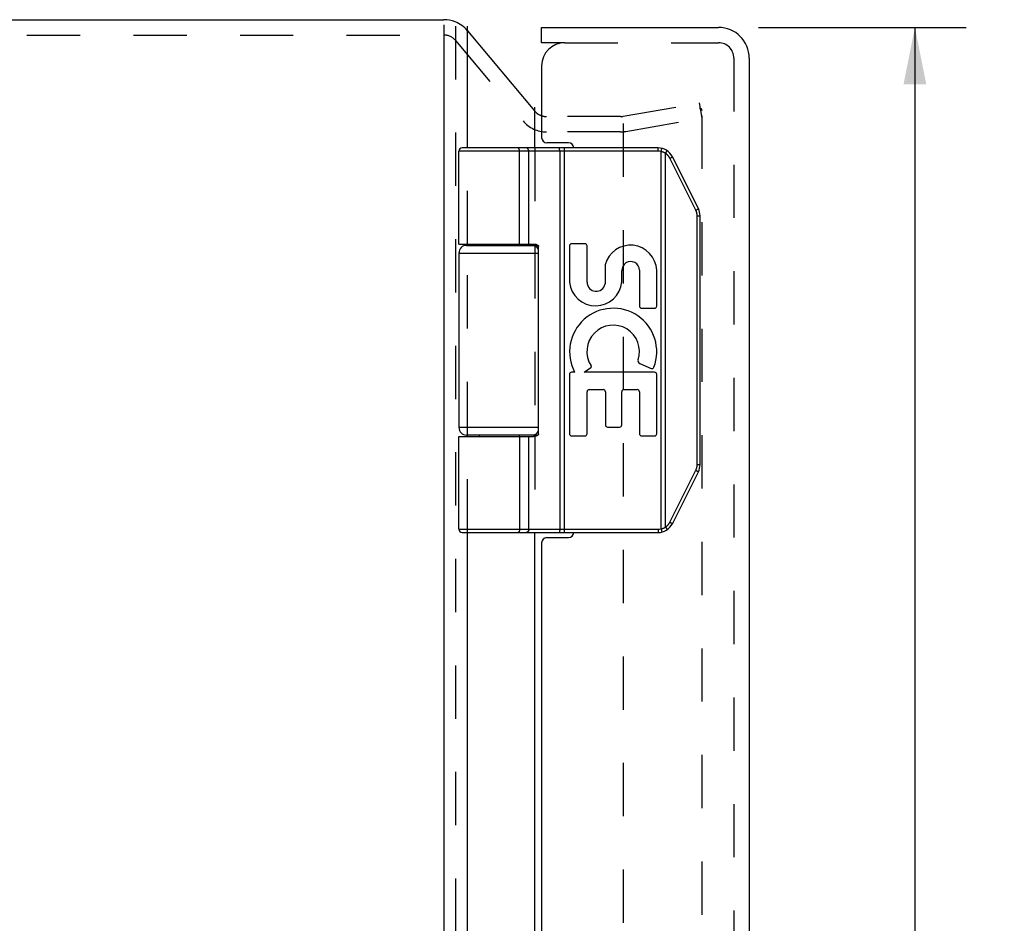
# Model space of a CAD drawing. Header units: inches. Extents: x 0 to 37.8, y 0 to 24.4.
# Tile 15 of 38: x 3.8 to 7.7, y 13.1 to 16.6. Entities that reach past the tile are written whole.
import ezdxf

# ---------------------------------------------------------------- set-up
doc = ezdxf.new("R2010")
doc.units = ezdxf.units.IN
doc.header["$LTSCALE"] = 2.077778
doc.header["$MEASUREMENT"] = 0
doc.linetypes.add('HIDDEN', pattern=[0.2, 0.1, -0.1])
doc.layers.get('0').update_dxf_attribs({"linetype": 'CONTINUOUS'})
for name, color, linetype in [('DEFAULT_2', 8, 'HIDDEN'), ('DIMENSIONS', 7, 'CONTINUOUS'), ('DOOR_ASSEMBLY', 7, 'CONTINUOUS')]:
    doc.layers.add(name, color=color, linetype=linetype)
doc.styles.get("Standard").update_dxf_attribs({"font": 'arial.ttf'})
doc.dimstyles.new('DIMSTYLE_1', dxfattribs={"dimtxt": 0.166667, "dimasz": 0.222222, "dimexe": 0.09, "dimexo": 0.07, "dimgap": 0.0375, "dimtad": 0, "dimtih": 1, "dimtoh": 1, "dimzin": 4, "dimdsep": 46, "dimtxsty": 'Standard', "dimblk": '_FILLED', "dimblk1": '_FILLED', "dimblk2": '_FILLED', "dimcen": 0.09, "dimadec": 3, "dimazin": 1, "dimtfac": 1, "dimtdec": 3, "dimtofl": 0, "dimtmove": 0, "dimatfit": 3, "dimldrblk": '_FILLED', "dimfxl": 0, "dimtolj": 1, "dimtzin": 4, "dimarcsym": 0})

# ---------------------------------------------------------------- blocks, each defined once
blk = doc.blocks.new('_FILLED')
at = {"color": 0, "linetype": 'ByBlock'}
blk.add_solid([(0, 0), (-1, 0.2), (-1, -0.2)], dxfattribs=at)
blk = doc.blocks.new('*D13')
at = {"layer": 'DIMENSIONS', "color": 2, "linetype": 'Continuous'}
for p, q in [((6.7234, 16.5585), (7.5342, 16.5585)), ((7.3342, 16.5585), (7.3342, 12.8985)), ((7.3342, 8.6185), (7.3342, 12.3151)), ((6.7234, 8.6185), (7.5342, 8.6185))]:
    blk.add_line(p, q, dxfattribs=at)
at = {"layer": 'DIMENSIONS', "color": 2, "linetype": 'Continuous', "xscale": 0.2222222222, "yscale": 0.2222222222, "zscale": 0.2222222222}
for p, rotation in [((7.3342, 16.5585), 90), ((7.3342, 8.6185), 270)]:
    blk.add_blockref('_FILLED', p, dxfattribs=dict(at, rotation=rotation))
at = {"layer": 'DIMENSIONS', "color": 2, "linetype": 'Continuous', "insert": (7.3342, 12.8151), "char_height": 0.16667, "width": 0.697646, "attachment_point": 2, "line_spacing_factor": 0.9}
blk.add_mtext('7.94\\PDOOR', dxfattribs=at)

msp = doc.modelspace()

# ---------------------------------------------------------------- linework, layer by layer
at = {"color": 3, "linetype": 'Continuous'}
for p, q in [((2.6233, 16.5885), (5.4964, 16.5885)), ((5.4964, 16.5681), (5.4964, 8.6504)), ((5.5883, 16.0885), (5.5883, 16.5636)), ((5.8513, 16.0885), (5.8513, 16.2477)), ((5.5883, 15.7085), (5.5883, 15.7135)), ((5.8513, 15.7085), (5.8513, 15.7132)), ((5.5883, 14.9635), (5.5883, 14.9685)), ((5.8513, 14.9637), (5.8513, 14.9685)), ((5.5883, 10.5885), (5.5883, 14.5885)), ((5.8513, 10.5885), (5.8513, 14.5885))]:
    msp.add_line(p, q, dxfattribs=at)
at = {"color": 7, "linetype": 'Continuous'}
msp.add_line((5.5883, 16.5456), (5.8504, 16.2333), dxfattribs=at)
at = {"color": 3, "linetype": 'Continuous'}
msp.add_arc((5.4964, 16.4685), 0.12, 68.6313, 90, dxfattribs=at)
at = {"color": 7, "linetype": 'Continuous'}
for centre, radius, start, end in [((5.4964, 16.4685), 0.12, 40, 68.6313), ((5.8972, 16.2708), 0.06, 220, 242.7669)]:
    msp.add_arc(centre, radius, start, end, dxfattribs=at)
at = {"layer": 'DEFAULT_2', "color": 8, "linetype": 'HIDDEN'}
for p, q in [((5.5424, 16.5636), (5.5424, 8.714)), ((2.6233, 16.5285), (5.4964, 16.5285)), ((5.5424, 16.507), (5.8044, 16.1947)), ((6.1964, 16.2117), (6.4932, 16.2641)), ((6.5037, 16.205), (6.4932, 16.2641)), ((6.5037, 8.9423), (6.5037, 16.2346)), ((6.186, 16.2108), (5.8972, 16.2108)), ((6.1964, 16.1831), (6.1964, 9.0379)), ((6.2068, 16.1526), (6.5037, 16.205)), ((6.186, 16.1508), (5.8972, 16.1508)), ((5.5883, 15.7135), (5.5883, 16.0885)), ((5.8513, 16.0885), (5.8513, 15.7132)), ((5.5883, 14.9685), (5.5883, 15.7085)), ((5.8513, 15.7085), (5.8513, 14.9685)), ((5.5883, 14.5885), (5.5883, 14.9635)), ((5.8513, 14.9637), (5.8513, 14.5885))]:
    msp.add_line(p, q, dxfattribs=at)
for points in [[(6.4958, 16.2426), (6.4956, 16.2426), (6.495, 16.2426), (6.4944, 16.2425)], [(6.4973, 16.2425), (6.4967, 16.2426), (6.4962, 16.2426), (6.4958, 16.2426)], [(6.5037, 16.2346), (6.5036, 16.2352), (6.5036, 16.2358), (6.5035, 16.2363), (6.5033, 16.2369), (6.5032, 16.2375), (6.5029, 16.238), (6.5027, 16.2385), (6.5024, 16.239), (6.502, 16.2395), (6.5017, 16.2399), (6.5013, 16.2403), (6.5009, 16.2407), (6.5004, 16.2411), (6.4999, 16.2414), (6.4994, 16.2417), (6.4989, 16.242), (6.4984, 16.2422), (6.4978, 16.2423), (6.4973, 16.2425)]]:
    msp.add_lwpolyline(points, dxfattribs=at)
for centre, radius, start, end in [((5.4964, 16.4685), 0.06, 40, 90), ((5.8972, 16.2708), 0.06, 242.7669, 270), ((6.186, 16.2708), 0.06, 270, 280), ((5.8972, 16.2708), 0.12, 220, 270), ((6.186, 16.2708), 0.12, 270, 280)]:
    msp.add_arc(centre, radius, start, end, dxfattribs=at)
at = {"layer": 'DOOR_ASSEMBLY', "color": 7, "linetype": 'Continuous'}
for p, q in [((5.8779, 16.4985), (5.8779, 16.5585)), ((5.9679, 16.4985), (5.8779, 16.4985)), ((5.5549, 15.7135), (5.5549, 16.0755)), ((6.3323, 16.0755), (5.5549, 16.0755)), ((6.3323, 16.0885), (5.5679, 16.0885)), ((5.7853, 16.0885), (5.7852, 16.0885)), ((5.7855, 16.0885), (5.7853, 16.0885)), ((5.7856, 16.0885), (5.7854, 16.0885)), ((5.7918, 15.7135), (5.7918, 16.0757)), ((5.7918, 15.7135), (5.7918, 16.0757)), ((5.8278, 15.7135), (5.8278, 16.0755)), ((5.948, 16.0837), (5.9479, 16.084)), ((5.948, 16.0834), (5.948, 16.0837)), ((5.9481, 16.083), (5.948, 16.0834)), ((5.9481, 16.0826), (5.9481, 16.083)), ((5.9481, 16.0823), (5.9481, 16.0826)), ((5.9482, 16.0819), (5.9481, 16.0823)), ((5.9482, 16.0815), (5.9482, 16.0819)), ((5.9482, 16.0811), (5.9482, 16.0815)), ((5.9483, 16.0807), (5.9482, 16.0811)), ((5.9483, 16.0803), (5.9483, 16.0807)), ((5.9483, 16.0799), (5.9483, 16.0803)), ((5.9483, 16.0795), (5.9483, 16.0799)), ((5.9484, 16.0791), (5.9483, 16.0795)), ((5.9484, 16.0787), (5.9484, 16.0791)), ((5.9484, 16.0783), (5.9484, 16.0787)), ((5.9484, 16.0778), (5.9484, 16.0783)), ((5.9484, 16.0774), (5.9484, 16.0778)), ((5.9484, 16.077), (5.9484, 16.0774)), ((5.9484, 16.0766), (5.9484, 16.077)), ((5.9484, 16.0761), (5.9484, 16.0766)), ((5.9484, 16.0757), (5.9484, 16.0761)), ((5.9484, 16.0757), (5.9484, 14.6013)), ((5.9676, 14.5885), (5.9676, 16.0885)), ((6.3323, 16.0755), (6.3323, 16.0885)), ((6.3442, 16.074), (6.3473, 16.0866)), ((6.3442, 14.6029), (6.3442, 16.074)), ((6.3615, 16.0672), (6.3618, 16.0677)), ((6.3615, 14.6098), (6.3615, 16.0672)), ((6.3618, 16.0677), (6.3622, 16.0682)), ((6.3622, 16.0682), (6.3625, 16.0688)), ((6.3625, 16.0688), (6.3629, 16.0693)), ((6.3629, 16.0693), (6.3632, 16.0698)), ((6.3632, 16.0698), (6.3635, 16.0704)), ((6.3635, 16.0704), (6.3637, 16.0707)), ((6.3637, 16.0707), (6.3639, 16.071)), ((6.3639, 16.071), (6.3641, 16.0714)), ((6.3641, 16.0714), (6.3643, 16.0717)), ((6.3646, 16.0722), (6.3647, 16.0725)), ((6.3647, 16.0725), (6.3649, 16.0728)), ((6.3649, 16.0728), (6.3651, 16.0731)), ((6.3651, 16.0731), (6.3652, 16.0734)), ((6.3652, 16.0734), (6.3654, 16.0737)), ((6.3654, 16.0737), (6.3656, 16.074)), ((6.3656, 16.074), (6.3657, 16.0743)), ((6.3657, 16.0743), (6.3658, 16.0745)), ((6.3658, 16.0745), (6.366, 16.0748)), ((6.4795, 15.8459), (6.3783, 16.0481)), ((6.3795, 16.0487), (6.3802, 16.0491)), ((6.3802, 16.0491), (6.381, 16.0495)), ((6.381, 16.0495), (6.3817, 16.0499)), ((6.3817, 16.0499), (6.3824, 16.0502)), ((6.3824, 16.0502), (6.383, 16.0506)), ((6.383, 16.0506), (6.3835, 16.0509)), ((6.3835, 16.0509), (6.384, 16.0511)), ((6.384, 16.0511), (6.3844, 16.0514)), ((6.3844, 16.0514), (6.3848, 16.0516)), ((6.3848, 16.0516), (6.3852, 16.0518)), ((6.3852, 16.0518), (6.3855, 16.052)), ((6.3855, 16.052), (6.3857, 16.0521)), ((6.3861, 16.0523), (6.3863, 16.0525)), ((6.3863, 16.0525), (6.3865, 16.0526)), ((6.3865, 16.0526), (6.3867, 16.0527)), ((6.3867, 16.0527), (6.3869, 16.0528)), ((6.4893, 15.8517), (6.3882, 16.0539)), ((6.4806, 15.8464), (6.4814, 15.8468)), ((6.4814, 15.8468), (6.4821, 15.8472)), ((6.4821, 15.8472), (6.4828, 15.8476)), ((6.4828, 15.8476), (6.4835, 15.848)), ((6.4835, 15.848), (6.4842, 15.8483)), ((6.4842, 15.8483), (6.4846, 15.8486)), ((6.4846, 15.8486), (6.4851, 15.8489)), ((6.4851, 15.8489), (6.4855, 15.8491)), ((6.4855, 15.8491), (6.486, 15.8493)), ((6.486, 15.8493), (6.4864, 15.8496)), ((6.4864, 15.8496), (6.4866, 15.8497)), ((6.4866, 15.8497), (6.4869, 15.8499)), ((6.4869, 15.8499), (6.4871, 15.85)), ((6.4871, 15.85), (6.4873, 15.8502)), ((6.4873, 15.8502), (6.4875, 15.8503)), ((6.4875, 15.8503), (6.4877, 15.8504)), ((6.4847, 14.8532), (6.4847, 15.8237)), ((6.4847, 15.8237), (6.4959, 15.8237)), ((6.4959, 14.8532), (6.4959, 15.8237)), ((5.6344, 15.7135), (5.6344, 15.7085)), ((5.7904, 15.7135), (5.7904, 15.7085)), ((6.0469, 15.7145), (5.995, 15.7145)), ((5.5549, 15.6785), (5.5549, 14.9985)), ((5.5549, 15.6785), (5.8658, 15.6785)), ((5.5849, 15.7085), (5.8636, 15.7085)), ((5.8658, 14.9735), (5.8658, 15.7035)), ((5.9866, 15.7061), (5.9866, 15.565)), ((6.0553, 15.5644), (6.0553, 15.7061)), ((6.1253, 15.6328), (6.1253, 15.558)), ((6.1907, 15.566), (6.1909, 15.6087)), ((6.2594, 15.6111), (6.2594, 15.4715)), ((6.3268, 15.4715), (6.3268, 15.6111)), ((6.2678, 15.4631), (6.3184, 15.4631)), ((6.0068, 15.2136), (5.995, 15.2136)), ((6.044, 15.2136), (6.0695, 15.2315)), ((6.3184, 15.2136), (6.044, 15.2136)), ((6.2606, 15.2483), (6.3058, 15.2287)), ((5.9866, 15.2052), (5.9866, 14.9737)), ((6.3268, 14.9737), (6.3268, 15.2052)), ((6.0553, 14.9737), (6.0553, 15.1378)), ((6.0637, 15.1462), (6.1184, 15.1462)), ((6.1268, 15.1378), (6.1268, 15.0082)), ((6.1905, 15.0082), (6.1905, 15.1378)), ((6.1989, 15.1462), (6.251, 15.1462)), ((6.2594, 15.1378), (6.2594, 14.9737)), ((5.8658, 14.9985), (5.5549, 14.9985)), ((6.1352, 14.9998), (6.1821, 14.9998)), ((5.5549, 14.6015), (5.5549, 14.9635)), ((5.5549, 14.9635), (5.8459, 14.9635)), ((5.8636, 14.9685), (5.5849, 14.9685)), ((5.6344, 14.9685), (5.6344, 14.9635)), ((5.7904, 14.9685), (5.7904, 14.9635)), ((5.8278, 14.6015), (5.8278, 14.9635)), ((5.995, 14.9653), (6.0469, 14.9653)), ((6.2678, 14.9653), (6.3184, 14.9653)), ((6.3783, 14.6288), (6.4795, 14.8311)), ((6.4795, 14.8311), (6.4804, 14.8306)), ((6.4804, 14.8306), (6.4812, 14.8302)), ((6.4812, 14.8302), (6.4819, 14.8298)), ((6.4819, 14.8298), (6.4826, 14.8294)), ((6.4826, 14.8294), (6.4833, 14.8291)), ((6.4833, 14.8291), (6.484, 14.8287)), ((6.484, 14.8287), (6.4845, 14.8284)), ((6.4845, 14.8284), (6.4849, 14.8282)), ((6.4847, 14.8532), (6.4959, 14.8532)), ((6.3882, 14.623), (6.4893, 14.8253)), ((6.4849, 14.8282), (6.4854, 14.8279)), ((6.4854, 14.8279), (6.4858, 14.8277)), ((6.4858, 14.8277), (6.4862, 14.8274)), ((6.4862, 14.8274), (6.4865, 14.8273)), ((6.4865, 14.8273), (6.4867, 14.8271)), ((6.4867, 14.8271), (6.487, 14.827)), ((6.487, 14.827), (6.4872, 14.8269)), ((6.4872, 14.8269), (6.4874, 14.8267)), ((6.4874, 14.8267), (6.4876, 14.8266)), ((6.4876, 14.8266), (6.4878, 14.8265)), ((5.5549, 14.6015), (6.3323, 14.6015)), ((5.9484, 14.598), (5.9483, 14.5976)), ((5.9484, 14.6013), (5.9484, 14.6008)), ((5.9484, 14.6008), (5.9484, 14.6004)), ((5.9484, 14.5997), (5.9484, 14.5993)), ((5.9484, 14.5993), (5.9484, 14.5989)), ((5.9484, 14.5989), (5.9484, 14.5985)), ((5.9484, 14.5985), (5.9484, 14.598)), ((6.3323, 14.6015), (6.3323, 14.5885)), ((6.3442, 14.6029), (6.3473, 14.5903)), ((6.3615, 14.6098), (6.3618, 14.6092)), ((6.3618, 14.6092), (6.3622, 14.6087)), ((6.3622, 14.6087), (6.3625, 14.6082)), ((6.3625, 14.6082), (6.3629, 14.6076)), ((6.3629, 14.6076), (6.3632, 14.6071)), ((6.3632, 14.6071), (6.3635, 14.6066)), ((6.3635, 14.6066), (6.3637, 14.6062)), ((6.3637, 14.6062), (6.3639, 14.6059)), ((6.3639, 14.6059), (6.3641, 14.6056)), ((6.3641, 14.6056), (6.3643, 14.6052)), ((6.3643, 14.6052), (6.3645, 14.6049)), ((6.3645, 14.6049), (6.3647, 14.6046)), ((6.3647, 14.6046), (6.3648, 14.6043)), ((6.3648, 14.6043), (6.365, 14.604)), ((6.365, 14.604), (6.3652, 14.6037)), ((6.3652, 14.6037), (6.3653, 14.6034)), ((6.3653, 14.6034), (6.3655, 14.6031)), ((6.3655, 14.6031), (6.3656, 14.6028)), ((6.3656, 14.6028), (6.3658, 14.6025)), ((6.3783, 14.6288), (6.3793, 14.6283)), ((6.3793, 14.6283), (6.38, 14.628)), ((6.38, 14.628), (6.3808, 14.6276)), ((6.3808, 14.6276), (6.3815, 14.6272)), ((6.3815, 14.6272), (6.3822, 14.6268)), ((6.3822, 14.6268), (6.3829, 14.6264)), ((6.3829, 14.6264), (6.3833, 14.6262)), ((6.3833, 14.6262), (6.3838, 14.6259)), ((6.3838, 14.6259), (6.3843, 14.6257)), ((6.3843, 14.6257), (6.3847, 14.6254)), ((6.3847, 14.6254), (6.3851, 14.6252)), ((6.3851, 14.6252), (6.3854, 14.625)), ((6.3854, 14.625), (6.3856, 14.6249)), ((6.3856, 14.6249), (6.3858, 14.6247)), ((6.3858, 14.6247), (6.3861, 14.6246)), ((6.3861, 14.6246), (6.3863, 14.6245)), ((6.3863, 14.6245), (6.3865, 14.6243)), ((6.3865, 14.6243), (6.3867, 14.6242)), ((5.5679, 14.5885), (6.3323, 14.5885)), ((5.7853, 14.5885), (5.7852, 14.5885)), ((5.7855, 14.5885), (5.7853, 14.5885)), ((5.7856, 14.5885), (5.7854, 14.5885)), ((5.7857, 14.5885), (5.7855, 14.5885)), ((5.9481, 14.5941), (5.948, 14.5938)), ((5.948, 14.5938), (5.948, 14.5934)), ((5.9482, 14.5948), (5.9481, 14.5945)), ((5.9481, 14.5945), (5.9481, 14.5941)), ((5.9483, 14.5964), (5.9482, 14.596)), ((5.9482, 14.596), (5.9482, 14.5956)), ((5.9482, 14.5956), (5.9482, 14.5952)), ((5.9482, 14.5952), (5.9482, 14.5948)), ((5.9483, 14.5976), (5.9483, 14.5972)), ((5.9483, 14.5972), (5.9483, 14.5968)), ((5.9483, 14.5968), (5.9483, 14.5964))]:
    msp.add_line(p, q, dxfattribs=at)
at = {"layer": 'DOOR_ASSEMBLY', "color": 3, "linetype": 'Continuous'}
for p, q in [((5.8779, 16.5585), (6.5679, 16.5585)), ((5.8779, 16.4085), (5.8779, 16.1285)), ((6.6879, 16.4385), (6.6879, 8.7385)), ((5.9829, 16.1085), (5.8979, 16.1085)), ((5.8979, 14.5685), (5.9829, 14.5685)), ((5.8779, 14.5485), (5.8779, 10.6285))]:
    msp.add_line(p, q, dxfattribs=at)
at = {"layer": 'DOOR_ASSEMBLY', "color": 8, "linetype": 'HIDDEN'}
for p, q in [((5.9679, 16.4985), (6.5679, 16.4985)), ((6.6279, 16.4385), (6.6279, 8.7385))]:
    msp.add_line(p, q, dxfattribs=at)
at = {"layer": 'DOOR_ASSEMBLY', "color": 7, "linetype": 'Continuous'}
for points in [[(5.7918, 16.0757), (5.7918, 16.0759), (5.7918, 16.0761), (5.7918, 16.0763), (5.7918, 16.0766), (5.7918, 16.0768), (5.7917, 16.077), (5.7917, 16.0772), (5.7917, 16.0774), (5.7917, 16.0776), (5.7917, 16.0778), (5.7917, 16.0781), (5.7916, 16.0783), (5.7916, 16.0785), (5.7916, 16.0787), (5.7916, 16.0789), (5.7915, 16.0791), (5.7915, 16.0793), (5.7915, 16.0795), (5.7914, 16.0797), (5.7914, 16.0799), (5.7914, 16.0801), (5.7913, 16.0803), (5.7913, 16.0805), (5.7912, 16.0807), (5.7912, 16.0809), (5.7911, 16.0811), (5.7911, 16.0813), (5.791, 16.0815), (5.791, 16.0817), (5.7909, 16.0819), (5.7909, 16.0821), (5.7908, 16.0823), (5.7908, 16.0825), (5.7907, 16.0826), (5.7906, 16.0828), (5.7906, 16.083), (5.7905, 16.0832), (5.7904, 16.0834), (5.7904, 16.0835), (5.7903, 16.0837), (5.7902, 16.0839), (5.7902, 16.084), (5.7901, 16.0842), (5.79, 16.0844), (5.7899, 16.0845), (5.7899, 16.0847), (5.7898, 16.0848), (5.7897, 16.085), (5.7896, 16.0851), (5.7896, 16.0853), (5.7895, 16.0854), (5.7894, 16.0855), (5.7893, 16.0857), (5.7892, 16.0858), (5.7891, 16.0859), (5.789, 16.0861), (5.7889, 16.0862), (5.7889, 16.0863), (5.7888, 16.0864), (5.7887, 16.0865), (5.7886, 16.0867), (5.7885, 16.0868), (5.7884, 16.0869), (5.7883, 16.087), (5.7882, 16.0871), (5.7881, 16.0872), (5.788, 16.0873), (5.7879, 16.0874), (5.7878, 16.0874), (5.7877, 16.0875), (5.7876, 16.0876), (5.7875, 16.0877), (5.7874, 16.0878), (5.7873, 16.0878), (5.7872, 16.0879), (5.7871, 16.0879), (5.787, 16.088), (5.7869, 16.0881), (5.7868, 16.0881), (5.7867, 16.0882), (5.7865, 16.0882), (5.7864, 16.0883), (5.7863, 16.0883), (5.7862, 16.0883), (5.7861, 16.0884), (5.786, 16.0884), (5.7859, 16.0884), (5.7858, 16.0884), (5.7857, 16.0884), (5.7855, 16.0885)], [(5.7918, 16.0757), (5.7918, 16.0759), (5.7917, 16.0761), (5.7917, 16.0763), (5.7917, 16.0766), (5.7917, 16.0768), (5.7917, 16.077), (5.7917, 16.0772), (5.7917, 16.0774), (5.7917, 16.0776), (5.7916, 16.0778), (5.7916, 16.0781), (5.7916, 16.0783), (5.7916, 16.0785), (5.7916, 16.0787), (5.7915, 16.0789), (5.7915, 16.0791), (5.7915, 16.0793), (5.7914, 16.0795), (5.7914, 16.0797), (5.7914, 16.0799), (5.7913, 16.0801), (5.7913, 16.0803), (5.7912, 16.0805), (5.7912, 16.0807), (5.7911, 16.0809), (5.7911, 16.0811), (5.7911, 16.0813), (5.791, 16.0815), (5.791, 16.0817), (5.7909, 16.0819), (5.7908, 16.0821), (5.7908, 16.0823), (5.7907, 16.0825), (5.7907, 16.0826), (5.7906, 16.0828), (5.7905, 16.083), (5.7905, 16.0832), (5.7904, 16.0834), (5.7903, 16.0835), (5.7903, 16.0837), (5.7902, 16.0839), (5.7901, 16.084), (5.7901, 16.0842), (5.79, 16.0844), (5.7899, 16.0845), (5.7898, 16.0847), (5.7898, 16.0848), (5.7897, 16.085), (5.7896, 16.0851), (5.7895, 16.0853), (5.7894, 16.0854), (5.7894, 16.0855), (5.7893, 16.0857), (5.7892, 16.0858), (5.7891, 16.0859), (5.789, 16.0861), (5.7889, 16.0862), (5.7888, 16.0863), (5.7887, 16.0864), (5.7886, 16.0865), (5.7885, 16.0867), (5.7885, 16.0868), (5.7884, 16.0869), (5.7883, 16.087), (5.7882, 16.0871), (5.7881, 16.0872), (5.788, 16.0873), (5.7879, 16.0874), (5.7878, 16.0874), (5.7877, 16.0875), (5.7876, 16.0876), (5.7875, 16.0877), (5.7874, 16.0878), (5.7873, 16.0878), (5.7871, 16.0879), (5.787, 16.0879), (5.7869, 16.088), (5.7868, 16.0881), (5.7867, 16.0881), (5.7866, 16.0882), (5.7865, 16.0882), (5.7864, 16.0883), (5.7863, 16.0883), (5.7862, 16.0883), (5.7861, 16.0884), (5.786, 16.0884), (5.7859, 16.0884), (5.7858, 16.0884), (5.7856, 16.0884)], [(5.8278, 16.0755), (5.8278, 16.0757), (5.8277, 16.0759), (5.8277, 16.0761), (5.8277, 16.0763), (5.8277, 16.0766), (5.8277, 16.0768), (5.8277, 16.077), (5.8277, 16.0772), (5.8276, 16.0774), (5.8276, 16.0776), (5.8276, 16.0778), (5.8276, 16.0781), (5.8275, 16.0783), (5.8275, 16.0785), (5.8274, 16.0787), (5.8274, 16.0789), (5.8274, 16.0791), (5.8273, 16.0793), (5.8273, 16.0795), (5.8272, 16.0797), (5.8272, 16.0799), (5.8271, 16.0801), (5.827, 16.0803), (5.827, 16.0805), (5.8269, 16.0807), (5.8268, 16.0809), (5.8268, 16.0811), (5.8267, 16.0813), (5.8266, 16.0815), (5.8265, 16.0817), (5.8265, 16.0819), (5.8264, 16.0821), (5.8263, 16.0823), (5.8262, 16.0825), (5.8261, 16.0826), (5.826, 16.0828), (5.8259, 16.083), (5.8258, 16.0832), (5.8257, 16.0834), (5.8256, 16.0835), (5.8255, 16.0837), (5.8254, 16.0839), (5.8253, 16.084), (5.8252, 16.0842), (5.8251, 16.0844), (5.825, 16.0845), (5.8249, 16.0847), (5.8248, 16.0848), (5.8246, 16.085), (5.8245, 16.0851), (5.8244, 16.0853), (5.8243, 16.0854), (5.8241, 16.0855), (5.824, 16.0857), (5.8239, 16.0858), (5.8237, 16.0859), (5.8236, 16.0861), (5.8235, 16.0862), (5.8233, 16.0863), (5.8232, 16.0864), (5.8231, 16.0865), (5.8229, 16.0867), (5.8228, 16.0868), (5.8226, 16.0869), (5.8225, 16.087), (5.8223, 16.0871), (5.8222, 16.0872), (5.8221, 16.0873), (5.8219, 16.0874), (5.8218, 16.0874), (5.8216, 16.0875), (5.8214, 16.0876), (5.8213, 16.0877), (5.8211, 16.0878), (5.821, 16.0878), (5.8208, 16.0879), (5.8207, 16.0879), (5.8205, 16.088), (5.8204, 16.0881), (5.8202, 16.0881), (5.82, 16.0882), (5.8199, 16.0882), (5.8197, 16.0883), (5.8195, 16.0883), (5.8194, 16.0883), (5.8192, 16.0884), (5.8191, 16.0884), (5.8189, 16.0884), (5.8187, 16.0884), (5.8186, 16.0884), (5.8184, 16.0885), (5.8182, 16.0885), (5.8181, 16.0885), (5.8179, 16.0885)], [(5.9479, 16.084), (5.9479, 16.0842), (5.9479, 16.0844), (5.9479, 16.0845), (5.9478, 16.0847), (5.9478, 16.0848), (5.9478, 16.085), (5.9478, 16.0851), (5.9477, 16.0853), (5.9477, 16.0854), (5.9477, 16.0855), (5.9477, 16.0857), (5.9476, 16.0858), (5.9476, 16.0859), (5.9476, 16.0861), (5.9476, 16.0862), (5.9475, 16.0863), (5.9475, 16.0864), (5.9475, 16.0865), (5.9475, 16.0867), (5.9474, 16.0868), (5.9474, 16.0869), (5.9474, 16.087), (5.9473, 16.0871), (5.9473, 16.0872), (5.9473, 16.0873), (5.9472, 16.0874), (5.9472, 16.0874), (5.9472, 16.0875), (5.9472, 16.0876), (5.9471, 16.0877), (5.9471, 16.0878), (5.9471, 16.0878), (5.947, 16.0879), (5.947, 16.0879), (5.947, 16.088), (5.9469, 16.0881), (5.9469, 16.0881), (5.9469, 16.0882), (5.9468, 16.0882), (5.9468, 16.0883), (5.9468, 16.0883), (5.9467, 16.0883), (5.9467, 16.0884), (5.9467, 16.0884), (5.9466, 16.0884), (5.9466, 16.0884), (5.9466, 16.0884), (5.9465, 16.0885), (5.9465, 16.0885), (5.9465, 16.0885), (5.9464, 16.0885)], [(6.3615, 16.0672), (6.361, 16.0675), (6.3605, 16.0678), (6.36, 16.068), (6.3595, 16.0683), (6.3589, 16.0686), (6.3584, 16.0689), (6.3579, 16.0691), (6.3574, 16.0694), (6.3569, 16.0697), (6.3563, 16.0699), (6.3558, 16.0701), (6.3553, 16.0704), (6.3547, 16.0706), (6.3542, 16.0708), (6.3536, 16.0711), (6.3531, 16.0713), (6.3526, 16.0715), (6.352, 16.0717), (6.3515, 16.0719), (6.3509, 16.0721), (6.3504, 16.0723), (6.3498, 16.0725), (6.3492, 16.0726), (6.3487, 16.0728), (6.3481, 16.073), (6.3476, 16.0732), (6.347, 16.0733), (6.3464, 16.0735), (6.3459, 16.0736), (6.3453, 16.0737), (6.3447, 16.0739), (6.3442, 16.074)], [(6.3783, 16.0481), (6.3781, 16.0486), (6.3778, 16.0491), (6.3776, 16.0495), (6.3773, 16.05), (6.3771, 16.0505), (6.3768, 16.0509), (6.3765, 16.0514), (6.3762, 16.0518), (6.376, 16.0523), (6.3757, 16.0528), (6.3754, 16.0532), (6.3751, 16.0536), (6.3748, 16.0541), (6.3745, 16.0545), (6.3742, 16.055), (6.3739, 16.0554), (6.3735, 16.0558), (6.3732, 16.0563), (6.3729, 16.0567), (6.3725, 16.0571), (6.3722, 16.0575), (6.3719, 16.0579), (6.3715, 16.0583), (6.3712, 16.0587), (6.3708, 16.0591), (6.3704, 16.0595), (6.3701, 16.0599), (6.3697, 16.0603), (6.3693, 16.0607), (6.369, 16.0611), (6.3686, 16.0614), (6.3682, 16.0618), (6.3678, 16.0622), (6.3674, 16.0625), (6.367, 16.0629), (6.3666, 16.0633), (6.3662, 16.0636), (6.3658, 16.064), (6.3654, 16.0643), (6.365, 16.0646), (6.3645, 16.065), (6.3641, 16.0653), (6.3637, 16.0656), (6.3633, 16.0659), (6.3628, 16.0663), (6.3624, 16.0666), (6.3619, 16.0669), (6.3615, 16.0672)], [(6.3643, 16.0717), (6.3644, 16.0719), (6.3646, 16.0722)], [(6.366, 16.0748), (6.366, 16.0749), (6.3661, 16.0751), (6.3661, 16.0752), (6.3662, 16.0753), (6.3663, 16.0754), (6.3663, 16.0755), (6.3664, 16.0756), (6.3664, 16.0758), (6.3665, 16.0759), (6.3665, 16.076), (6.3665, 16.0761), (6.3666, 16.0762), (6.3666, 16.0763), (6.3667, 16.0764), (6.3667, 16.0765), (6.3667, 16.0766), (6.3668, 16.0766), (6.3668, 16.0767), (6.3668, 16.0768), (6.3668, 16.0769), (6.3669, 16.077), (6.3669, 16.0771), (6.3669, 16.0771), (6.3669, 16.0772), (6.3669, 16.0773), (6.367, 16.0773), (6.367, 16.0774), (6.367, 16.0774), (6.367, 16.0775), (6.367, 16.0776), (6.367, 16.0776), (6.367, 16.0777), (6.367, 16.0777), (6.367, 16.0777), (6.367, 16.0778), (6.367, 16.0778), (6.367, 16.0779), (6.367, 16.0779), (6.367, 16.0779), (6.367, 16.0779), (6.3669, 16.078), (6.3669, 16.078), (6.3669, 16.078)], [(6.3783, 16.0481), (6.3785, 16.0482), (6.3795, 16.0487)], [(6.3857, 16.0521), (6.3858, 16.0522), (6.3861, 16.0523)], [(6.3869, 16.0528), (6.387, 16.0529), (6.3871, 16.053), (6.3871, 16.053), (6.3872, 16.0531), (6.3873, 16.0531), (6.3874, 16.0532), (6.3874, 16.0532), (6.3875, 16.0533), (6.3876, 16.0533), (6.3876, 16.0534), (6.3877, 16.0534), (6.3877, 16.0534), (6.3878, 16.0535), (6.3878, 16.0535), (6.3879, 16.0536), (6.3879, 16.0536), (6.388, 16.0536), (6.388, 16.0537), (6.388, 16.0537), (6.388, 16.0537), (6.3881, 16.0537), (6.3881, 16.0538), (6.3881, 16.0538), (6.3881, 16.0538), (6.3881, 16.0538), (6.3882, 16.0539), (6.3882, 16.0539), (6.3882, 16.0539), (6.3882, 16.0539), (6.3882, 16.0539)], [(6.4795, 15.8459), (6.4796, 15.846), (6.4806, 15.8464)], [(6.4847, 15.8237), (6.4847, 15.8243), (6.4847, 15.8248), (6.4847, 15.8254), (6.4846, 15.8259), (6.4846, 15.8264), (6.4846, 15.827), (6.4845, 15.8275), (6.4845, 15.8281), (6.4844, 15.8286), (6.4844, 15.8292), (6.4843, 15.8297), (6.4842, 15.8303), (6.4842, 15.8308), (6.4841, 15.8313), (6.484, 15.8319), (6.4839, 15.8324), (6.4838, 15.8329), (6.4837, 15.8335), (6.4836, 15.834), (6.4835, 15.8346), (6.4834, 15.8351), (6.4832, 15.8356), (6.4831, 15.8361), (6.483, 15.8367), (6.4828, 15.8372), (6.4827, 15.8377), (6.4825, 15.8382), (6.4823, 15.8388), (6.4822, 15.8393), (6.482, 15.8398), (6.4818, 15.8403), (6.4816, 15.8408), (6.4814, 15.8413), (6.4812, 15.8419), (6.481, 15.8424), (6.4808, 15.8429), (6.4806, 15.8434), (6.4804, 15.8439), (6.4802, 15.8444), (6.4799, 15.8449), (6.4797, 15.8454), (6.4795, 15.8459)], [(6.4877, 15.8504), (6.4878, 15.8505), (6.488, 15.8506)], [(6.488, 15.8506), (6.4881, 15.8506), (6.4882, 15.8507), (6.4883, 15.8508), (6.4883, 15.8508), (6.4884, 15.8509), (6.4885, 15.8509), (6.4886, 15.851), (6.4886, 15.851), (6.4887, 15.8511), (6.4887, 15.8511), (6.4888, 15.8511), (6.4889, 15.8512), (6.4889, 15.8512), (6.489, 15.8513), (6.489, 15.8513), (6.489, 15.8513), (6.4891, 15.8514), (6.4891, 15.8514), (6.4891, 15.8514), (6.4892, 15.8515), (6.4892, 15.8515), (6.4892, 15.8515), (6.4892, 15.8515), (6.4893, 15.8516), (6.4893, 15.8516), (6.4893, 15.8516), (6.4893, 15.8516), (6.4893, 15.8516), (6.4893, 15.8517), (6.4893, 15.8517)], [(5.5549, 15.7135), (5.8459, 15.7135), (5.8466, 15.7135), (5.8473, 15.7134), (5.8479, 15.7134), (5.8486, 15.7134), (5.8492, 15.7134), (5.8498, 15.7133), (5.8504, 15.7133), (5.851, 15.7132), (5.8515, 15.7132), (5.8521, 15.7131), (5.8526, 15.713), (5.8531, 15.713), (5.8536, 15.7129), (5.854, 15.7128), (5.8545, 15.7127), (5.8549, 15.7127), (5.8553, 15.7126), (5.8557, 15.7125), (5.8561, 15.7124), (5.8564, 15.7123), (5.8568, 15.7122), (5.8571, 15.7121), (5.8575, 15.712), (5.8578, 15.7119), (5.8581, 15.7118), (5.8584, 15.7117), (5.8587, 15.7115), (5.859, 15.7114), (5.8592, 15.7113), (5.8595, 15.7112), (5.8598, 15.7111), (5.86, 15.711), (5.8603, 15.7108), (5.8605, 15.7107), (5.8607, 15.7106), (5.8609, 15.7105), (5.8611, 15.7104), (5.8613, 15.7102), (5.8615, 15.7101), (5.8617, 15.71), (5.8619, 15.7099), (5.8621, 15.7098), (5.8622, 15.7096), (5.8624, 15.7095), (5.8626, 15.7094), (5.8627, 15.7093), (5.8629, 15.7091), (5.863, 15.709), (5.8632, 15.7089), (5.8633, 15.7088), (5.8634, 15.7087), (5.8635, 15.7085), (5.8637, 15.7084), (5.8638, 15.7083), (5.8639, 15.7082), (5.864, 15.708), (5.8641, 15.7079), (5.8642, 15.7078), (5.8643, 15.7077), (5.8644, 15.7076), (5.8645, 15.7075), (5.8645, 15.7073), (5.8646, 15.7072), (5.8647, 15.7071), (5.8648, 15.707), (5.8648, 15.7069), (5.8649, 15.7068), (5.865, 15.7066), (5.865, 15.7065), (5.8651, 15.7064), (5.8652, 15.7063), (5.8652, 15.7062), (5.8653, 15.7061), (5.8653, 15.706), (5.8654, 15.7058), (5.8654, 15.7057), (5.8654, 15.7056), (5.8655, 15.7055), (5.8655, 15.7054), (5.8655, 15.7053), (5.8656, 15.7052), (5.8656, 15.7051), (5.8656, 15.705), (5.8657, 15.7049), (5.8657, 15.7048), (5.8657, 15.7046), (5.8657, 15.7045), (5.8657, 15.7044), (5.8658, 15.7043), (5.8658, 15.7042), (5.8658, 15.7041), (5.8658, 15.704), (5.8658, 15.7039), (5.8658, 15.7038), (5.8658, 15.7037), (5.8658, 15.7036), (5.8658, 15.7035)], [(5.7918, 14.9635), (5.7918, 14.6013), (5.7918, 14.601), (5.7917, 14.6008), (5.7917, 14.6006), (5.7917, 14.6004), (5.7917, 14.6002), (5.7917, 14.6), (5.7917, 14.5997), (5.7917, 14.5995), (5.7917, 14.5993), (5.7916, 14.5991), (5.7916, 14.5989), (5.7916, 14.5987), (5.7916, 14.5985), (5.7916, 14.5982), (5.7915, 14.598), (5.7915, 14.5978), (5.7915, 14.5976), (5.7914, 14.5974), (5.7914, 14.5972), (5.7914, 14.597), (5.7913, 14.5968), (5.7913, 14.5966), (5.7912, 14.5964), (5.7912, 14.5962), (5.7911, 14.596), (5.7911, 14.5958), (5.7911, 14.5956), (5.791, 14.5954), (5.791, 14.5952), (5.7909, 14.595), (5.7908, 14.5948), (5.7908, 14.5947), (5.7907, 14.5945), (5.7907, 14.5943), (5.7906, 14.5941), (5.7905, 14.5939), (5.7905, 14.5938), (5.7904, 14.5936), (5.7903, 14.5934), (5.7903, 14.5932), (5.7902, 14.5931), (5.7901, 14.5929), (5.7901, 14.5928), (5.79, 14.5926), (5.7899, 14.5924), (5.7898, 14.5923), (5.7898, 14.5921), (5.7897, 14.592), (5.7896, 14.5918), (5.7895, 14.5917), (5.7894, 14.5915), (5.7894, 14.5914), (5.7893, 14.5913), (5.7892, 14.5911), (5.7891, 14.591), (5.789, 14.5909), (5.7889, 14.5908), (5.7888, 14.5906), (5.7887, 14.5905), (5.7886, 14.5904), (5.7885, 14.5903), (5.7885, 14.5902), (5.7884, 14.5901), (5.7883, 14.59), (5.7882, 14.5899), (5.7881, 14.5898), (5.788, 14.5897), (5.7879, 14.5896), (5.7878, 14.5895), (5.7877, 14.5894), (5.7876, 14.5893), (5.7875, 14.5893), (5.7874, 14.5892), (5.7873, 14.5891), (5.7871, 14.5891), (5.787, 14.589), (5.7869, 14.5889), (5.7868, 14.5889), (5.7867, 14.5888), (5.7866, 14.5888), (5.7865, 14.5887), (5.7864, 14.5887), (5.7863, 14.5887), (5.7862, 14.5886), (5.7861, 14.5886), (5.786, 14.5886), (5.7859, 14.5885), (5.7858, 14.5885), (5.7856, 14.5885)], [(5.7918, 14.9635), (5.7918, 14.6013), (5.7918, 14.601), (5.7918, 14.6008), (5.7918, 14.6006), (5.7918, 14.6004), (5.7918, 14.6002), (5.7917, 14.6), (5.7917, 14.5997), (5.7917, 14.5995), (5.7917, 14.5993), (5.7917, 14.5991), (5.7917, 14.5989), (5.7916, 14.5987), (5.7916, 14.5985), (5.7916, 14.5982), (5.7916, 14.598), (5.7915, 14.5978), (5.7915, 14.5976), (5.7915, 14.5974), (5.7914, 14.5972), (5.7914, 14.597), (5.7914, 14.5968), (5.7913, 14.5966), (5.7913, 14.5964), (5.7912, 14.5962), (5.7912, 14.596), (5.7911, 14.5958), (5.7911, 14.5956), (5.791, 14.5954), (5.791, 14.5952), (5.7909, 14.595), (5.7909, 14.5948), (5.7908, 14.5947), (5.7908, 14.5945), (5.7907, 14.5943), (5.7906, 14.5941), (5.7906, 14.5939), (5.7905, 14.5938), (5.7904, 14.5936), (5.7904, 14.5934), (5.7903, 14.5932), (5.7902, 14.5931), (5.7902, 14.5929), (5.7901, 14.5928), (5.79, 14.5926), (5.7899, 14.5924), (5.7899, 14.5923), (5.7898, 14.5921), (5.7897, 14.592), (5.7896, 14.5918), (5.7896, 14.5917), (5.7895, 14.5915), (5.7894, 14.5914), (5.7893, 14.5913), (5.7892, 14.5911), (5.7891, 14.591), (5.789, 14.5909), (5.7889, 14.5908), (5.7889, 14.5906), (5.7888, 14.5905), (5.7887, 14.5904), (5.7886, 14.5903), (5.7885, 14.5902), (5.7884, 14.5901), (5.7883, 14.59), (5.7882, 14.5899), (5.7881, 14.5898), (5.788, 14.5897), (5.7879, 14.5896), (5.7878, 14.5895), (5.7877, 14.5894), (5.7876, 14.5893), (5.7875, 14.5893), (5.7874, 14.5892), (5.7873, 14.5891), (5.7872, 14.5891), (5.7871, 14.589), (5.787, 14.5889), (5.7869, 14.5889), (5.7868, 14.5888), (5.7867, 14.5888), (5.7865, 14.5887), (5.7864, 14.5887), (5.7863, 14.5887), (5.7862, 14.5886), (5.7861, 14.5886), (5.786, 14.5886), (5.7859, 14.5885), (5.7858, 14.5885), (5.7857, 14.5885)], [(5.8658, 14.9735), (5.8658, 14.9734), (5.8658, 14.9733), (5.8658, 14.9732), (5.8658, 14.973), (5.8658, 14.9729), (5.8658, 14.9728), (5.8658, 14.9727), (5.8658, 14.9726), (5.8657, 14.9725), (5.8657, 14.9724), (5.8657, 14.9723), (5.8657, 14.9722), (5.8657, 14.9721), (5.8656, 14.972), (5.8656, 14.9719), (5.8656, 14.9718), (5.8655, 14.9716), (5.8655, 14.9715), (5.8655, 14.9714), (5.8654, 14.9713), (5.8654, 14.9712), (5.8654, 14.9711), (5.8653, 14.971), (5.8653, 14.9709), (5.8652, 14.9708), (5.8652, 14.9706), (5.8651, 14.9705), (5.865, 14.9704), (5.865, 14.9703), (5.8649, 14.9702), (5.8648, 14.9701), (5.8648, 14.97), (5.8647, 14.9698), (5.8646, 14.9697), (5.8645, 14.9696), (5.8645, 14.9695), (5.8644, 14.9694), (5.8643, 14.9693), (5.8642, 14.9691), (5.8641, 14.969), (5.864, 14.9689), (5.8639, 14.9688), (5.8638, 14.9687), (5.8637, 14.9685), (5.8635, 14.9684), (5.8634, 14.9683), (5.8633, 14.9682), (5.8632, 14.968), (5.863, 14.9679), (5.8629, 14.9678), (5.8627, 14.9677), (5.8626, 14.9676), (5.8624, 14.9674), (5.8622, 14.9673), (5.8621, 14.9672), (5.8619, 14.9671), (5.8617, 14.9669), (5.8615, 14.9668), (5.8613, 14.9667), (5.8611, 14.9666), (5.8609, 14.9665), (5.8607, 14.9663), (5.8605, 14.9662), (5.8603, 14.9661), (5.86, 14.966), (5.8598, 14.9659), (5.8595, 14.9657), (5.8592, 14.9656), (5.859, 14.9655), (5.8587, 14.9654), (5.8584, 14.9653), (5.8581, 14.9652), (5.8578, 14.9651), (5.8575, 14.965), (5.8571, 14.9649), (5.8568, 14.9648), (5.8564, 14.9647), (5.8561, 14.9646), (5.8557, 14.9645), (5.8553, 14.9644), (5.8549, 14.9643), (5.8545, 14.9642), (5.854, 14.9641), (5.8536, 14.964), (5.8531, 14.964), (5.8526, 14.9639), (5.8521, 14.9638), (5.8515, 14.9638), (5.851, 14.9637), (5.8504, 14.9637), (5.8498, 14.9636), (5.8492, 14.9636), (5.8486, 14.9635), (5.8479, 14.9635), (5.8473, 14.9635), (5.8466, 14.9635), (5.8459, 14.9635)], [(6.4795, 14.8311), (6.4797, 14.8316), (6.4799, 14.8321), (6.4802, 14.8326), (6.4804, 14.8331), (6.4806, 14.8336), (6.4808, 14.8341), (6.481, 14.8346), (6.4812, 14.8351), (6.4814, 14.8356), (6.4816, 14.8361), (6.4818, 14.8366), (6.482, 14.8371), (6.4822, 14.8377), (6.4823, 14.8382), (6.4825, 14.8387), (6.4827, 14.8392), (6.4828, 14.8397), (6.483, 14.8403), (6.4831, 14.8408), (6.4832, 14.8413), (6.4834, 14.8419), (6.4835, 14.8424), (6.4836, 14.8429), (6.4837, 14.8435), (6.4838, 14.844), (6.4839, 14.8445), (6.484, 14.8451), (6.4841, 14.8456), (6.4842, 14.8461), (6.4842, 14.8467), (6.4843, 14.8472), (6.4844, 14.8478), (6.4844, 14.8483), (6.4845, 14.8489), (6.4845, 14.8494), (6.4846, 14.85), (6.4846, 14.8505), (6.4846, 14.851), (6.4847, 14.8516), (6.4847, 14.8521), (6.4847, 14.8527), (6.4847, 14.8532)], [(6.4878, 14.8265), (6.488, 14.8263), (6.4881, 14.8263), (6.4882, 14.8262), (6.4883, 14.8262), (6.4883, 14.8261), (6.4884, 14.8261), (6.4885, 14.826), (6.4886, 14.826), (6.4886, 14.8259), (6.4887, 14.8259), (6.4887, 14.8258), (6.4888, 14.8258), (6.4889, 14.8258), (6.4889, 14.8257), (6.489, 14.8257), (6.489, 14.8256), (6.489, 14.8256), (6.4891, 14.8256), (6.4891, 14.8255), (6.4891, 14.8255), (6.4892, 14.8255), (6.4892, 14.8255), (6.4892, 14.8254), (6.4892, 14.8254), (6.4893, 14.8254), (6.4893, 14.8254), (6.4893, 14.8253), (6.4893, 14.8253), (6.4893, 14.8253), (6.4893, 14.8253), (6.4893, 14.8253)], [(5.8278, 14.6015), (5.8278, 14.6013), (5.8277, 14.601), (5.8277, 14.6008), (5.8277, 14.6006), (5.8277, 14.6004), (5.8277, 14.6002), (5.8277, 14.6), (5.8277, 14.5997), (5.8276, 14.5995), (5.8276, 14.5993), (5.8276, 14.5991), (5.8276, 14.5989), (5.8275, 14.5987), (5.8275, 14.5985), (5.8274, 14.5982), (5.8274, 14.598), (5.8274, 14.5978), (5.8273, 14.5976), (5.8273, 14.5974), (5.8272, 14.5972), (5.8272, 14.597), (5.8271, 14.5968), (5.827, 14.5966), (5.827, 14.5964), (5.8269, 14.5962), (5.8268, 14.596), (5.8268, 14.5958), (5.8267, 14.5956), (5.8266, 14.5954), (5.8265, 14.5952), (5.8265, 14.595), (5.8264, 14.5948), (5.8263, 14.5947), (5.8262, 14.5945), (5.8261, 14.5943), (5.826, 14.5941), (5.8259, 14.5939), (5.8258, 14.5938), (5.8257, 14.5936), (5.8256, 14.5934), (5.8255, 14.5932), (5.8254, 14.5931), (5.8253, 14.5929), (5.8252, 14.5928), (5.8251, 14.5926), (5.825, 14.5924), (5.8249, 14.5923), (5.8248, 14.5921), (5.8246, 14.592), (5.8245, 14.5918), (5.8244, 14.5917), (5.8243, 14.5915), (5.8241, 14.5914), (5.824, 14.5913), (5.8239, 14.5911), (5.8237, 14.591), (5.8236, 14.5909), (5.8235, 14.5908), (5.8233, 14.5906), (5.8232, 14.5905), (5.8231, 14.5904), (5.8229, 14.5903), (5.8228, 14.5902), (5.8226, 14.5901), (5.8225, 14.59), (5.8223, 14.5899), (5.8222, 14.5898), (5.8221, 14.5897), (5.8219, 14.5896), (5.8218, 14.5895), (5.8216, 14.5894), (5.8214, 14.5893), (5.8213, 14.5893), (5.8211, 14.5892), (5.821, 14.5891), (5.8208, 14.5891), (5.8207, 14.589), (5.8205, 14.5889), (5.8204, 14.5889), (5.8202, 14.5888), (5.82, 14.5888), (5.8199, 14.5887), (5.8197, 14.5887), (5.8195, 14.5887), (5.8194, 14.5886), (5.8192, 14.5886), (5.8191, 14.5886), (5.8189, 14.5885), (5.8187, 14.5885), (5.8186, 14.5885), (5.8184, 14.5885), (5.8182, 14.5885), (5.8181, 14.5885), (5.8179, 14.5885)], [(5.9484, 14.6004), (5.9484, 14.6), (5.9484, 14.5997)], [(6.3442, 14.6029), (6.3447, 14.6031), (6.3453, 14.6032), (6.3459, 14.6033), (6.3464, 14.6035), (6.347, 14.6036), (6.3476, 14.6038), (6.3481, 14.604), (6.3487, 14.6041), (6.3492, 14.6043), (6.3498, 14.6045), (6.3504, 14.6047), (6.3509, 14.6048), (6.3515, 14.605), (6.352, 14.6052), (6.3526, 14.6054), (6.3531, 14.6057), (6.3536, 14.6059), (6.3542, 14.6061), (6.3547, 14.6063), (6.3553, 14.6066), (6.3558, 14.6068), (6.3563, 14.607), (6.3569, 14.6073), (6.3574, 14.6075), (6.3579, 14.6078), (6.3584, 14.6081), (6.3589, 14.6083), (6.3595, 14.6086), (6.36, 14.6089), (6.3605, 14.6092), (6.361, 14.6095), (6.3615, 14.6098)], [(6.3615, 14.6098), (6.3619, 14.6101), (6.3624, 14.6104), (6.3628, 14.6107), (6.3633, 14.611), (6.3637, 14.6113), (6.3641, 14.6116), (6.3645, 14.612), (6.365, 14.6123), (6.3654, 14.6126), (6.3658, 14.613), (6.3662, 14.6133), (6.3666, 14.6137), (6.367, 14.614), (6.3674, 14.6144), (6.3678, 14.6148), (6.3682, 14.6151), (6.3686, 14.6155), (6.369, 14.6159), (6.3693, 14.6163), (6.3697, 14.6166), (6.3701, 14.617), (6.3704, 14.6174), (6.3708, 14.6178), (6.3712, 14.6182), (6.3715, 14.6186), (6.3719, 14.619), (6.3722, 14.6194), (6.3725, 14.6199), (6.3729, 14.6203), (6.3732, 14.6207), (6.3735, 14.6211), (6.3739, 14.6215), (6.3742, 14.622), (6.3745, 14.6224), (6.3748, 14.6229), (6.3751, 14.6233), (6.3754, 14.6237), (6.3757, 14.6242), (6.376, 14.6246), (6.3762, 14.6251), (6.3765, 14.6256), (6.3768, 14.626), (6.3771, 14.6265), (6.3773, 14.6269), (6.3776, 14.6274), (6.3778, 14.6279), (6.3781, 14.6284), (6.3783, 14.6288)], [(6.3658, 14.6025), (6.3659, 14.6023), (6.366, 14.6021), (6.366, 14.602), (6.3661, 14.6019), (6.3661, 14.6018), (6.3662, 14.6016), (6.3663, 14.6015), (6.3663, 14.6014), (6.3664, 14.6013), (6.3664, 14.6012), (6.3665, 14.6011), (6.3665, 14.601), (6.3665, 14.6009), (6.3666, 14.6008), (6.3666, 14.6007), (6.3667, 14.6006), (6.3667, 14.6005), (6.3667, 14.6004), (6.3668, 14.6003), (6.3668, 14.6002), (6.3668, 14.6001), (6.3668, 14.6), (6.3669, 14.6), (6.3669, 14.5999), (6.3669, 14.5998), (6.3669, 14.5997), (6.3669, 14.5997), (6.367, 14.5996), (6.367, 14.5996), (6.367, 14.5995), (6.367, 14.5994), (6.367, 14.5994), (6.367, 14.5993), (6.367, 14.5993), (6.367, 14.5992), (6.367, 14.5992), (6.367, 14.5992), (6.367, 14.5991), (6.367, 14.5991), (6.367, 14.5991), (6.367, 14.599), (6.367, 14.599), (6.3669, 14.599), (6.3669, 14.599), (6.3669, 14.599)], [(6.3867, 14.6242), (6.3869, 14.6241), (6.387, 14.624), (6.3871, 14.624), (6.3871, 14.6239), (6.3872, 14.6239), (6.3873, 14.6238), (6.3874, 14.6238), (6.3874, 14.6237), (6.3875, 14.6237), (6.3876, 14.6236), (6.3876, 14.6236), (6.3877, 14.6235), (6.3877, 14.6235), (6.3878, 14.6235), (6.3878, 14.6234), (6.3879, 14.6234), (6.3879, 14.6233), (6.388, 14.6233), (6.388, 14.6233), (6.388, 14.6233), (6.388, 14.6232), (6.3881, 14.6232), (6.3881, 14.6232), (6.3881, 14.6231), (6.3881, 14.6231), (6.3881, 14.6231), (6.3882, 14.6231), (6.3882, 14.6231), (6.3882, 14.623), (6.3882, 14.623), (6.3882, 14.623)], [(5.948, 14.5934), (5.948, 14.5931), (5.9479, 14.5929), (5.9479, 14.5928), (5.9479, 14.5926), (5.9479, 14.5924), (5.9478, 14.5923), (5.9478, 14.5921), (5.9478, 14.592), (5.9478, 14.5918), (5.9477, 14.5917), (5.9477, 14.5915), (5.9477, 14.5914), (5.9477, 14.5913), (5.9476, 14.5911), (5.9476, 14.591), (5.9476, 14.5909), (5.9476, 14.5908), (5.9475, 14.5906), (5.9475, 14.5905), (5.9475, 14.5904), (5.9475, 14.5903), (5.9474, 14.5902), (5.9474, 14.5901), (5.9474, 14.59), (5.9473, 14.5899), (5.9473, 14.5898), (5.9473, 14.5897), (5.9472, 14.5896), (5.9472, 14.5895), (5.9472, 14.5894), (5.9472, 14.5893), (5.9471, 14.5893), (5.9471, 14.5892), (5.9471, 14.5891), (5.947, 14.5891), (5.947, 14.589), (5.947, 14.5889), (5.9469, 14.5889), (5.9469, 14.5888), (5.9469, 14.5888), (5.9468, 14.5887), (5.9468, 14.5887), (5.9468, 14.5887), (5.9467, 14.5886), (5.9467, 14.5886), (5.9467, 14.5886), (5.9466, 14.5885), (5.9466, 14.5885), (5.9466, 14.5885), (5.9465, 14.5885), (5.9465, 14.5885), (5.9465, 14.5885), (5.9464, 14.5885)]]:
    msp.add_lwpolyline(points, dxfattribs=at)
at = {"layer": 'DOOR_ASSEMBLY', "color": 3, "linetype": 'Continuous'}
for centre, radius, start, end in [((6.5679, 16.4385), 0.12, 0, 90), ((5.9679, 16.4085), 0.09, 90, 180), ((5.8979, 16.1285), 0.02, 180, 270), ((5.9829, 16.0885), 0.02, 0, 90), ((5.8979, 14.5485), 0.02, 90, 180), ((5.9829, 14.5885), 0.02, 270, 360)]:
    msp.add_arc(centre, radius, start, end, dxfattribs=at)
at = {"layer": 'DOOR_ASSEMBLY', "color": 8, "linetype": 'HIDDEN'}
msp.add_arc((6.5679, 16.4385), 0.06, 0, 90, dxfattribs=at)
at = {"layer": 'DOOR_ASSEMBLY', "color": 7, "linetype": 'Continuous'}
for centre, radius, start, end in [((5.5679, 16.0755), 0.013, 90, 180), ((6.3323, 16.026), 0.0625, 26.565, 90), ((6.3323, 16.026), 0.0495, 76.056, 90), ((6.4334, 15.8237), 0.0625, 360, 26.5651), ((5.995, 15.7061), 0.0084, 90, 180), ((6.0469, 15.7061), 0.0084, 0, 90), ((5.5849, 15.6785), 0.03, 90, 180), ((5.8399, 15.6785), 0.03, 30.1277, 90), ((6.2244, 15.6066), 0.1025, 2.5311, 165.2013), ((6.2251, 15.6111), 0.0343, 0, 183.9372), ((6.0886, 15.5751), 0.1025, 185.6616, 354.9365), ((6.0906, 15.5644), 0.0353, 180, 349.421), ((6.157, 15.2931), 0.17, 339.2967, 207.8817), ((6.2678, 15.4715), 0.0084, 180, 270), ((6.3184, 15.4715), 0.0084, 270, 360), ((6.157, 15.2947), 0.1025, 341.514, 212.9235), ((6.2649, 15.2586), 0.0112, 161.514, 247.3019), ((5.995, 15.2052), 0.0084, 90, 180), ((6.0664, 15.236), 0.0055, 305.0553, 32.9235), ((6.3089, 15.2357), 0.00764, 246.3656, 339.2967), ((6.3184, 15.2052), 0.0084, 0, 90), ((6.0637, 15.1378), 0.0084, 90, 180), ((6.1184, 15.1378), 0.0084, 0, 90), ((6.1989, 15.1378), 0.0084, 90, 180), ((6.251, 15.1378), 0.0084, 0, 90), ((5.5849, 14.9985), 0.03, 180, 270), ((5.8399, 14.9985), 0.03, 270, 329.8723), ((6.1352, 15.0082), 0.0084, 180, 270), ((6.1821, 15.0082), 0.0084, 270, 360), ((5.995, 14.9737), 0.0084, 180, 270), ((6.0469, 14.9737), 0.0084, 270, 360), ((6.2678, 14.9737), 0.0084, 180, 270), ((6.3184, 14.9737), 0.0084, 270, 360), ((6.4334, 14.8532), 0.0625, 333.4349, 0), ((5.5679, 14.6015), 0.013, 180, 270), ((6.3323, 14.651), 0.0625, 270, 333.435), ((6.3323, 14.651), 0.0495, 270, 283.944)]:
    msp.add_arc(centre, radius, start, end, dxfattribs=at)

# ---------------------------------------------------------------- dimensions: what is measured, and where the dimension line sits
at = {"layer": 'DIMENSIONS', "color": 2, "linetype": 'Continuous'}
dim = msp.add_linear_dim(base=(7.3342, 8.6185), p1=(6.6534, 16.5585), p2=(6.6534, 8.6185), angle=270, text='<>\\PDOOR', dimstyle='DIMSTYLE_1', dxfattribs=at)
dim.commit()
dim.dimension.update_dxf_attribs({"geometry": '*D13', "text_midpoint": (7.3342, 12.6068), "dimtype": 160})

doc.saveas('drawing.dxf')
